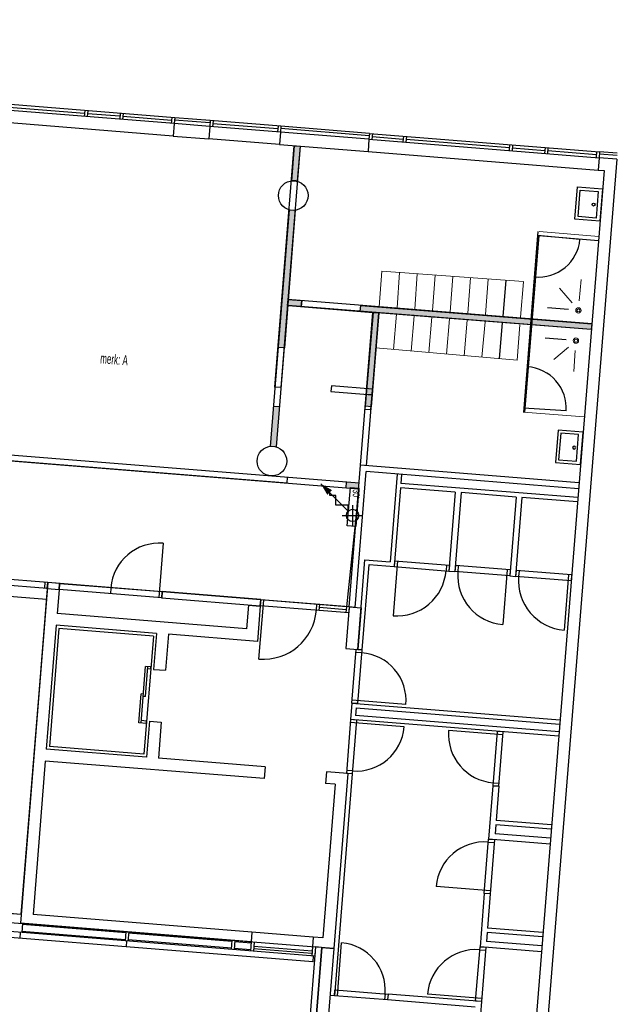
# Model space of a CAD drawing. Header units: millimetres. Extents: x -1028 to 65307, y -49677 to 1140.
# Tile 8 of 8: x 55212 to 65307, y -16690 to -60. Entities that reach past the tile are written whole.
import ezdxf
from ezdxf.enums import TextEntityAlignment as Align

# ---------------------------------------------------------------- set-up
doc = ezdxf.new("R2010")
doc.units = ezdxf.units.MM
doc.header["$LTSCALE"] = 200
doc.header["$MEASUREMENT"] = 0
for name, color, linetype in [('furniture', 8, 'CONTINUOUS'), ('IMPORTED_2DE_', 8, 'CONTINUOUS'), ('Kader', 8, 'CONTINUOUS'), ('kolommen', 8, 'CONTINUOUS'), ('NIEUW_2DE', 8, 'CONTINUOUS'), ('orlando', 8, 'CONTINUOUS'), ('orlandowanden', 8, 'CONTINUOUS')]:
    doc.layers.add(name, color=color, linetype=linetype)
doc.styles.get("Standard").update_dxf_attribs({"font": 'txt', "width": 0.6})

# ---------------------------------------------------------------- blocks, each defined once
blk = doc.blocks.new('A$C46932900')
at = {"layer": 'furniture', "linetype": 'Continuous'}
for p, q in [((-274, 22), (-240, 445)), ((-240, 445), (308, 401)), ((-219, 89), (-194, 391)), ((-194, 391), (254, 355)), ((254, 355), (230, 53)), ((308, 401), (274, -22)), ((274, -22), (-274, 22)), ((230, 53), (-219, 89))]:
    blk.add_line(p, q, dxfattribs=at)
blk.add_circle((9, 130), 24.3, dxfattribs=at)

msp = doc.modelspace()

# ---------------------------------------------------------------- hatches: boundary and pattern name
at = {"layer": 'orlandowanden'}
for points in [[(59949.01206, -2196.67083), (59849.33236, -2188.67352), (59801.7415, -2781.80266, -0.1010188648), (59901.42114, -2789.80065)], [(59762.55918, -3270.13528), (59862.23883, -3278.13327), (59686.18473, -5603.41977), (59576.05261, -5594.58311)], [(59741.11016, -4787.77052), (59974.97213, -4804.85062), (59966.83049, -4906.0986), (59733.1205, -4887.34642), (59747.89908, -4788.30936)], [(60971.72901, -4885.44492), (64874.69442, -5198.60442), (64866.96602, -5294.92492), (60963.72636, -4986.27188), (60971.72901, -4885.44492)], [(61178.464, -5003.40386), (61278.04921, -5012.11643), (61151.17105, -6596.90989), (61051.2497, -6588.89254), (61189.87464, -5004.40216)], [(59595.75236, -6599.37756), (59496.07272, -6591.37957), (59441.83117, -7267.39673, -0.1010205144), (59541.51082, -7275.39472)], [(60947.33912, -7883.9499), (60733.65204, -7866.80432), (60725.65406, -7966.48401), (60939.34132, -7983.62956)]]:
    msp.add_hatch(color=256, dxfattribs=at).paths.add_polyline_path(points)

# ---------------------------------------------------------------- linework, layer by layer
at = {"layer": 'IMPORTED_2DE_'}
for p, q in [((57830.68, -1715.7), (54840.3, -1475.76)), ((57822.69, -1815.38), (54832.31, -1575.44)), ((56306.58, -1643.57), (54886.14, -1529.61)), ((56310.57, -1593.74), (56302.57, -1693.42)), ((56360.41, -1597.73), (56352.41, -1697.41)), ((56904.65, -1691.56), (56356.41, -1647.58)), ((56908.65, -1641.72), (56900.65, -1741.4)), ((56958.49, -1645.72), (56950.49, -1745.4)), ((57805.89, -2024.71), (54815.51, -1784.77)), ((57776.85, -1761.54), (56954.49, -1695.56)), ((57780.85, -1711.7), (57772.85, -1811.38)), ((57822.636, -1816.05), (57805.836, -2025.37)), ((57822.69, -1815.39), (57805.89, -2024.71)), ((58420.715, -1864.034), (57822.636, -1816.05)), ((57830.69, -1715.7), (57822.69, -1815.38)), ((58420.77, -1863.37), (57822.69, -1815.39)), ((57830.69, -1715.7), (57827.49, -1755.58)), ((58425.57, -1803.56), (57827.49, -1755.58)), ((58428.77, -1763.69), (57830.69, -1715.71)), ((58428.77, -1763.69), (58420.77, -1863.37)), ((58428.77, -1763.69), (58425.57, -1803.57)), ((59624.92, -1859.67), (58428.76, -1763.69)), ((58478.61, -1767.69), (58470.61, -1867.37)), ((59571.09, -1905.51), (58474.61, -1817.53)), ((58420.715, -1864.034), (58403.914, -2073.364)), ((58420.77, -1863.37), (58403.97, -2072.69)), ((59616.93, -1959.35), (58420.77, -1863.37)), ((59575.08, -1855.67), (59567.08, -1955.35)), ((59616.93, -1959.34), (59600.13, -2168.66)), ((59616.93, -1959.35), (59600.13, -2168.67)), ((59624.92, -1859.67), (59616.92, -1959.35)), ((61112.12, -2079.31), (59616.92, -1959.35)), ((61112.122, -2079.299), (59616.93, -1959.34)), ((59624.92, -1859.66), (59621.72, -1899.54)), ((61116.92, -2019.5), (59621.72, -1899.54)), ((61120.12, -1979.63), (59624.92, -1859.67)), ((61120.12, -1979.63), (61112.12, -2079.31)), ((61120.12, -1979.63), (61116.92, -2019.51)), ((61120.12, -1979.63), (65007.62, -2291.55)), ((61169.96, -1983.63), (61161.96, -2083.31)), ((57805.836, -2025.38), (58403.914, -2073.364)), ((57805.89, -2024.71), (58403.97, -2072.69)), ((59600.13, -2168.67), (58403.97, -2072.69)), ((61112.12, -2079.32), (61095.32, -2288.64)), ((61112.122, -2079.299), (61095.321, -2288.629)), ((61112.12, -2079.31), (64999.62, -2391.23)), ((61165.96, -2033.48), (61689.28, -2075.46)), ((61693.28, -2025.62), (61685.28, -2125.3)), ((61743.12, -2029.62), (61735.12, -2129.3)), ((61739.11, -2079.46), (63483.51, -2219.42)), ((59600.13, -2168.67), (61095.321, -2288.629)), ((59600.13, -2168.68), (61095.33, -2288.64)), ((61095.33, -2288.64), (64982.83, -2600.56)), ((63487.51, -2169.58), (63479.51, -2269.26)), ((63537.35, -2173.58), (63529.35, -2273.26)), ((63533.35, -2223.43), (64081.59, -2267.41)), ((64085.59, -2217.57), (64077.59, -2317.25)), ((64135.43, -2221.57), (64127.43, -2321.25)), ((64131.43, -2271.41), (64953.79, -2337.39)), ((64957.78, -2287.55), (64949.78, -2387.23)), ((65007.62, -2291.55), (64999.62, -2391.23)), ((65007.62, -2291.55), (65004.42, -2331.43)), ((65306.66, -2315.55), (65007.62, -2291.55)), ((65298.66, -2415.22), (63827.56, -20750)), ((64999.63, -2391.23), (64982.83, -2600.55)), ((65298.67, -2415.23), (64999.63, -2391.23)), ((65303.46, -2355.42), (65004.42, -2331.42)), ((65082.51, -2608.56), (63847.63, -17999.1)), ((64982.83, -2600.56), (65082.51, -2608.56)), ((60779.25, -9978.91), (60971.27, -7585.69)), ((64659.42, -7881.61), (60971.28, -7585.69)), ((60878.93, -9986.91), (61062.95, -7693.37)), ((64651.42, -7981.29), (61062.96, -7693.37)), ((61586.27, -7735.35), (61467.43, -9216.51)), ((61661.04, -7741.35), (61649.04, -7890.87)), ((61643.04, -7965.63), (61536.2, -9297.27)), ((62570.06, -8040.01), (61643.04, -7965.63)), ((64639.42, -8130.81), (61649.04, -7890.87)), ((62570.06, -8040.01), (62463.22, -9371.65)), ((62669.74, -8048.01), (62562.9, -9379.65)), ((63596.76, -8122.39), (62669.74, -8048.01)), ((63596.76, -8122.39), (63489.92, -9454.03)), ((63696.44, -8130.38), (63589.6, -9462.02)), ((64633.42, -8205.57), (63696.44, -8130.39)), ((57635.15, -8904), (57561.57, -9821.06)), ((60922.23, -10697.65), (61043.79, -9182.51)), ((60996.99, -10703.65), (61112.55, -9263.27)), ((61043.79, -9182.51), (61467.43, -9216.51)), ((61112.55, -9263.27), (61536.19, -9297.27)), ((61594.03, -9201.58), (61519.65, -10128.6)), ((61544.19, -9197.58), (61536.19, -9297.26)), ((61536.19, -9297.26), (62463.21, -9371.64)), ((61544.19, -9197.58), (62471.21, -9271.96)), ((62421.37, -9267.97), (62413.37, -9367.65)), ((62471.21, -9271.96), (62463.21, -9371.64)), ((62570.89, -9279.96), (62562.89, -9379.64)), ((63497.91, -9354.34), (62570.89, -9279.96)), ((62620.73, -9283.96), (62612.73, -9383.64)), ((62463.21, -9371.64), (62562.89, -9379.64)), ((63489.91, -9454.02), (62562.89, -9379.64)), ((63448.07, -9350.34), (63373.69, -10277.36)), ((63497.91, -9354.34), (63489.91, -9454.02)), ((63489.91, -9454.02), (63589.59, -9462.02)), ((63597.59, -9362.34), (63589.59, -9462.02)), ((64526.58, -9537.2), (63589.6, -9462.02)), ((64534.58, -9437.52), (63597.6, -9362.34)), ((63647.43, -9366.34), (63639.43, -9466.02)), ((64484.74, -9433.53), (64409.56, -10370.51)), ((64534.58, -9437.52), (64526.58, -9537.2)), ((55677.22, -9674.88), (55686.02, -9565.24)), ((55885.38, -9581.23), (55686.02, -9565.23)), ((55876.58, -9690.87), (55885.38, -9581.23)), ((55884.98, -9586.21), (55876.98, -9685.89)), ((57619.4, -9725.37), (55884.98, -9586.21)), ((55677.22, -9674.88), (55224.22, -15320.82)), ((55876.58, -9690.88), (55677.22, -9674.88)), ((55876.58, -9690.88), (55677.22, -9674.88)), ((55876.59, -9690.87), (55844.59, -10089.59)), ((57611.41, -9825.05), (55876.99, -9685.89)), ((56752.19, -9655.79), (56744.19, -9755.47)), ((57611.01, -9830.04), (57619.81, -9720.4)), ((57619.41, -9725.38), (57611.41, -9825.06)), ((59284.46, -9853.95), (57619.8, -9720.39)), ((59275.66, -9963.6), (57611, -9830.04)), ((59076.3, -9947.61), (59044.3, -10346.33)), ((59076.3, -9947.61), (59275.66, -9963.61)), ((59275.66, -9963.6), (59227.68, -10561.68)), ((59253.92, -10859.74), (59333.9, -9862.94)), ((59284.46, -9853.96), (59275.66, -9963.6)), ((59276.06, -9958.62), (59284.06, -9858.94)), ((60771.26, -10078.58), (59276.06, -9958.62)), ((60779.25, -9978.9), (59284.05, -9858.94)), ((60223.01, -10034.6), (60231.01, -9934.92)), ((60272.85, -10038.6), (60280.85, -9938.92)), ((60729.41, -9974.91), (60721.41, -10074.59)), ((59044.31, -10346.33), (55844.59, -10089.59)), ((60725.41, -10024.75), (60276.85, -9988.75)), ((60779.25, -9978.91), (60722.87, -10681.65)), ((60779.25, -9978.91), (60771.25, -10078.59)), ((60779.25, -9978.91), (60978.61, -9994.91)), ((60878.93, -9986.91), (60779.25, -9978.91)), ((60978.61, -9994.9), (60922.23, -10697.64)), ((55828.6, -10288.95), (55660.64, -12382.23)), ((57523.15, -10424.92), (55828.59, -10288.96)), ((55874.44, -10342.79), (55714.48, -12336.39)), ((57469.31, -10470.76), (55874.43, -10342.8)), ((57469.31, -10470.76), (57309.35, -12464.36)), ((57523.15, -10424.92), (57474.35, -11033.04)), ((57722.51, -10440.91), (57673.71, -11049.03)), ((59227.67, -10561.68), (57722.51, -10440.92)), ((60722.87, -10681.65), (60922.23, -10697.65)), ((60824.53, -11602.73), (60897.31, -10695.65)), ((60992.99, -10753.48), (60893.31, -10745.48)), ((60996.99, -10703.65), (60897.31, -10695.65)), ((60922.23, -10697.64), (60996.99, -10703.64)), ((60924.21, -11610.73), (60996.99, -10703.65)), ((57261.58, -11938.95), (57338.06, -10982.01)), ((57337.3, -11493.57), (57377.94, -10985.19)), ((57427.78, -10989.18), (57338.06, -10982)), ((57424.59, -11029.04), (57374.75, -11025.06)), ((57424.59, -11029.05), (57427.77, -10989.17)), ((57474.36, -11033.04), (57673.72, -11049.04)), ((57221.7, -11935.76), (57260.74, -11447.32)), ((57300.62, -11450.51), (57260.74, -11447.33)), ((57337.31, -11493.56), (57297.43, -11490.38)), ((60824.53, -11602.73), (60802.13, -11881.83)), ((60824.53, -11602.73), (64338.23, -11884.65)), ((60924.21, -11610.73), (60824.53, -11602.73)), ((61735.61, -11625.67), (60828.53, -11552.89)), ((60893.29, -11683.49), (60882.89, -11813.07)), ((60893.29, -11683.49), (64332.23, -11959.41)), ((57351.29, -11946.12), (57221.71, -11935.76)), ((57354.48, -11906.25), (57264.76, -11899.07)), ((57351.29, -11946.13), (57354.47, -11906.25)), ((57403.97, -11910.22), (57355.19, -12518.2)), ((57403.97, -11910.22), (57603.33, -11926.22)), ((57603.33, -11926.21), (57554.55, -12534.19)), ((60802.13, -11881.84), (60729.35, -12788.92)), ((61705.21, -12004.45), (60798.13, -11931.67)), ((60901.81, -11889.83), (60802.13, -11881.83)), ((64315.84, -12163.76), (60802.14, -11881.84)), ((60901.81, -11889.83), (60829.03, -12796.91)), ((64321.83, -12089), (60882.89, -11813.08)), ((63374.86, -12138.42), (62457.8, -12064.84)), ((63279.17, -12080.58), (63205.59, -12997.64)), ((63378.85, -12088.58), (63279.17, -12080.58)), ((63305.27, -13005.64), (63378.85, -12088.58)), ((57355.2, -12518.19), (55660.64, -12382.23)), ((57309.36, -12464.35), (55714.48, -12336.39)), ((55644.64, -12581.58), (55436.7, -15173.26)), ((59342.76, -12878.31), (55644.64, -12581.59)), ((59358.75, -12678.95), (57554.55, -12534.19)), ((59358.76, -12678.95), (59342.76, -12878.31)), ((60395.43, -12762.13), (60379.43, -12961.49)), ((60754.27, -12790.92), (60395.43, -12762.12)), ((60754.27, -12790.92), (60517.208, -15745.51)), ((60754.27, -12790.92), (60517.21, -15745.52)), ((60829.03, -12796.91), (60528.31, -16544.87)), ((60829.03, -12796.92), (60729.35, -12788.92)), ((60833.03, -12747.08), (60733.35, -12739.08)), ((60829.03, -12796.92), (60754.27, -12790.92)), ((60538.91, -12974.28), (60379.43, -12961.48)), ((63209.59, -12947.79), (63309.27, -12955.79)), ((27612.96, -13105.41), (60208.2, -15720.71)), ((60538.91, -12974.28), (60330.97, -15565.96)), ((63205.59, -12997.63), (63133.21, -13899.73)), ((63305.27, -13005.63), (63205.59, -12997.63)), ((63205.59, -12997.63), (63305.27, -13005.63)), ((63305.27, -13005.63), (63258.89, -13583.77)), ((60195.8, -15875.22), (27600.56, -13259.92)), ((60162.88, -15972.9), (27846.74, -13379.98)), ((64195.87, -13658.95), (63258.89, -13583.77)), ((63252.89, -13658.53), (63240.89, -13808.05)), ((64189.87, -13733.71), (63252.89, -13658.53)), ((63059.63, -14816.79), (63133.21, -13899.73)), ((63129.21, -13949.57), (63228.89, -13957.57)), ((64169.87, -13982.91), (63133.21, -13899.73)), ((63133.21, -13899.73), (63232.89, -13907.73)), ((63232.89, -13907.73), (63159.31, -14824.79)), ((64177.87, -13883.23), (63240.89, -13808.05)), ((55236.21, -15171.3), (48119.09, -14600.26)), ((63163.31, -14774.95), (62246.25, -14701.37)), ((63059.63, -14816.79), (62987.25, -15718.89)), ((63159.31, -14824.79), (63059.63, -14816.79)), ((63159.31, -14824.79), (63059.63, -14816.79)), ((63159.3, -14824.79), (63112.92, -15402.93)), ((59134.82, -15469.98), (55436.7, -15173.26)), ((59121.69, -15633.54), (55224.21, -15320.82)), ((55259.11, -15323.62), (55246.71, -15478.12)), ((56992.7, -15598.15), (55248.3, -15458.19)), ((57001.9, -15483.52), (55257.5, -15343.56)), ((57003.5, -15463.59), (56991.1, -15618.09)), ((64049.9, -15478.11), (63112.92, -15402.93)), ((55221.79, -15476.13), (55213.79, -15575.81)), ((57016.02, -15620.09), (57008.02, -15719.77)), ((57053.34, -15467.59), (57040.94, -15622.09)), ((58786.94, -15742.11), (57042.54, -15602.15)), ((58796.14, -15627.48), (57051.74, -15487.52)), ((58797.73, -15607.55), (58785.33, -15762.05)), ((58847.57, -15611.55), (58835.17, -15766.05)), ((58845.97, -15631.48), (59120.09, -15653.48)), ((59134.81, -15469.98), (59121.69, -15633.54)), ((60171.48, -15553.16), (59134.82, -15469.98)), ((60171.48, -15553.16), (60158.36, -15716.72)), ((60330.97, -15565.95), (60171.49, -15553.15)), ((63106.92, -15477.69), (63094.92, -15627.21)), ((64031.91, -15702.39), (63094.93, -15627.21)), ((64043.91, -15552.87), (63106.93, -15477.69)), ((59110.89, -15768.11), (58836.77, -15746.11)), ((59121.69, -15633.54), (59109.29, -15788.04)), ((59171.53, -15637.54), (59159.13, -15792.04)), ((60149.16, -15831.35), (59162.34, -15752.17)), ((60152.36, -15791.48), (59165.54, -15712.3)), ((60208.2, -15720.71), (59821.6, -20538.93)), ((60307.88, -15728.71), (59929.28, -20447.25)), ((60317.85, -15729.52), (59940.05, -20438.08)), ((60158.36, -15716.72), (60145.96, -15871.22)), ((60517.208, -15745.51), (60155.41, -20254.72)), ((60517.2, -15745.52), (60158.36, -15716.72)), ((60208.2, -15720.72), (60195.8, -15875.22)), ((60307.88, -15728.72), (60208.2, -15720.72)), ((60317.85, -15729.51), (60517.21, -15745.51)), ((60578.15, -16548.87), (60650.13, -15651.75)), ((62913.67, -16635.95), (62987.25, -15718.89)), ((62983.25, -15768.73), (63082.93, -15776.73)), ((64023.91, -15802.07), (62987.25, -15718.89)), ((62987.25, -15718.89), (63086.93, -15726.89)), ((63086.93, -15726.88), (63013.35, -16643.94)), ((60170.88, -15873.22), (60162.88, -15972.9)), ((60528.31, -16544.87), (60536.31, -16445.19)), ((60536.31, -16445.19), (61433.43, -16517.17)), ((60528.31, -16544.87), (60453.55, -16538.87)), ((61425.43, -16616.85), (60528.31, -16544.87)), ((61383.59, -16513.17), (61375.59, -16612.85)), ((61433.43, -16517.17), (61425.43, -16616.85)), ((61433.43, -16517.17), (61425.43, -16616.85)), ((62905.67, -16735.62), (61425.43, -16616.86)), ((63013.35, -16643.94), (61433.43, -16517.18)), ((63017.35, -16594.1), (62100.29, -16520.52)), ((63013.35, -16643.94), (62913.67, -16635.94)), ((63013.34, -16643.94), (62966.96, -17222.08))]:
    msp.add_line(p, q, dxfattribs=at)
for centre in [(59831.99, -3029.97), (59472.08, -7515.56)]:
    msp.add_circle(centre, 250, dxfattribs=at)
for centre, radius, start, end in [((59831.99, -3029.97), 250.004, 73.87611119, 96.94993901), ((57569.57, -9721.38), 819.997, 85.412817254, 175.412817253), ((61586.03, -9301.26), 829.999, 265.412811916, 355.412811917), ((63440.08, -9450.02), 829.999, 175.412811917, 265.412811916), ((64476.74, -9533.2), 840.001, 175.412806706, 265.412806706), ((59325.9, -9962.62), 899.993, 265.412676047, 355.412676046), ((60928.2, -11560.89), 810.005, 355.412879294, 85.412879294), ((60897.81, -11939.67), 810.005, 265.412879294, 355.412879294), ((63275.17, -12130.42), 819.987, 175.412761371, 265.412761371), ((63063.63, -14766.95), 819.987, 85.412761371, 175.412761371), ((60586.15, -16449.19), 800.002, 355.412885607, 85.412885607), ((62917.67, -16586.1), 819.987, 85.412761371, 175.412761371)]:
    msp.add_arc(centre, radius, start, end, dxfattribs=at)
at = {"layer": 'kolommen'}
msp.add_line((59752.20783, -4888.96583), (61178.464, -5003.40386), dxfattribs=at)
at = {"layer": 'NIEUW_2DE'}
for p, q in [((59522.174, -6266.06), (59849.288, -2189.167)), ((59948.968, -2197.165), (59621.854, -6274.058)), ((59849.288, -2189.167), (59948.968, -2197.165)), ((59621.854, -6274.058), (59522.174, -6266.06)), ((60478.126, -6241.948), (60470.124, -6341.627)), ((61171.106, -6297.55), (60478.126, -6241.948)), ((61163.108, -6397.23), (61171.106, -6297.55)), ((60470.124, -6341.627), (61163.108, -6397.23)), ((61063.429, -6389.228), (61043.433, -6638.426)), ((61163.108, -6397.23), (61063.429, -6389.228)), ((61143.113, -6646.424), (61163.108, -6397.23)), ((61043.433, -6638.426), (61143.113, -6646.424)), ((60760.568, -8358.745), (60299.314, -7897.491)), ((60745.84, -8609.908), (60797.693, -7963.648)), ((60797.693, -7963.648), (60940.029, -7975.068)), ((60940.029, -7975.068), (60888.176, -8621.328)), ((60448.733, -8014.21), (60416.034, -8014.211)), ((60448.733, -8098.356), (60448.733, -8014.21)), ((60552.678, -8098.356), (60448.733, -8098.356)), ((60552.678, -8256.748), (60552.678, -8098.356)), ((60760.567, -8256.748), (60552.678, -8256.748)), ((60760.568, -8358.745), (60760.567, -8256.748)), ((60834.814, -8257.991), (60834.814, -8607.991)), ((60659.814, -8432.991), (61009.814, -8432.991)), ((60888.176, -8621.328), (60745.84, -8609.908)), ((48461.439, -9082.901), (55678.243, -9662.119)), ((55686.02, -9565.23), (48469.216, -8986.012)), ((55636.18, -9561.239), (55628.4, -9658.128)), ((55686.02, -9565.24), (55636.18, -9561.239)), ((55678.24, -9662.129), (55686.02, -9565.24)), ((55678.243, -9662.119), (55686.02, -9565.23)), ((55628.4, -9658.128), (55678.24, -9662.129))]:
    msp.add_line(p, q, dxfattribs=at)
msp.add_circle((60834.814, -8432.991), 104.999, dxfattribs=at)
msp.add_solid([(60299.314, -7897.491), (60489.043, -8007.031), (60408.854, -8087.22)], dxfattribs=at)
at = {"layer": 'orlando'}
for p, q in [((63965.94433, -3634.70652), (63724.007, -6691.9436)), ((63980.25259, -3706.2377), (63740.10197, -6691.97174)), ((64675.30377, -3772.09699), (63958.37093, -3704.16431)), ((63980.25259, -3706.2377), (64987.94899, -3787.09153)), ((63424.60198, -4461.78893), (63375.40611, -5074.9263)), ((64484.34062, -4957.29021), (64129.04747, -4928.78307)), ((63318.21231, -5787.74331), (63367.40818, -5174.60595)), ((64443.39908, -5467.55236), (64088.10597, -5439.0447)), ((64442.94471, -6668.03131), (63724.35225, -6620.78275))]:
    msp.add_line(p, q, dxfattribs=at)
at = {"layer": 'orlando', "lineweight": 0}
for p, q in [((63984.88494, -3636.36361), (64992.96634, -3724.55931)), ((61286.49481, -4907.31978), (61330.174, -4308.91178)), ((63724.05592, -4481.1287), (61330.174, -4308.91178)), ((61585.69881, -4929.15937), (61629.378, -4330.75138)), ((61884.90281, -4950.99896), (61928.58199, -4352.59097)), ((62184.10681, -4972.83856), (62227.78599, -4374.43056)), ((62483.3108, -4994.67815), (62526.98999, -4396.27015)), ((62782.5148, -5016.51774), (62826.19399, -4418.10975)), ((63081.7188, -5038.35733), (63125.39798, -4439.94934)), ((63671.16695, -5085.65247), (63723.46039, -4487.93565)), ((64542.37573, -4844.32003), (64331.58858, -4594.94303)), ((61278.49689, -5006.99943), (61226.20344, -5604.71625)), ((61577.3553, -5033.14616), (61525.06185, -5630.86297)), ((61876.21371, -5059.29288), (61823.92026, -5657.0097)), ((62175.07212, -5085.4396), (62122.77867, -5683.15642)), ((62473.93053, -5111.58632), (62421.63708, -5709.30314)), ((62772.78893, -5137.73305), (62720.49549, -5735.44987)), ((63071.64734, -5163.87977), (63019.3539, -5761.59659)), ((63661.09549, -5211.17491), (63617.41631, -5809.5829)), ((63617.41631, -5809.5829), (61226.20344, -5604.71625)), ((64482.67907, -5588.33075), (64234.82639, -5800.90818)), ((63724.10477, -6690.70815), (64748.96361, -6765.61088))]:
    msp.add_line(p, q, dxfattribs=at)
at = {"layer": 'orlando', "lineweight": 5}
for p, q in [((64694.4992, -4450.83215), (64663.43384, -4805.91077)), ((64570.11625, -6001.04009), (64596.06423, -5645.55087))]:
    msp.add_line(p, q, dxfattribs=at)
at = {"layer": 'orlando', "flags": 128}
for points in [[(33334.63168, -60.08402), (51526.042, -1521.222), (51071.06344, -7191.83167), (60939.34115, -7983.62955), (60729.41, -9974.91), (55686.02, -9565.23), (55236.21, -15171.3), (46335.00509, -14452.02311), (46760.3075, -9132.09818), (43124.17993, -8840.34896), (26402.81929, -7411.3059)], [(21183.88982, -22680.36565), (21183.88982, -12869.54474), (21265.76514, -12105.53641), (21513.74657, -11038.10869), (22009.71, -10027.86466), (22658.27728, -9160.57963), (23297.30695, -8579.21275), (24355.99769, -7950.19291), (25252.54669, -7645.21358), (26402.81929, -7411.3059), (43124.17993, -8840.34896), (55663.45569, -9846.45335), (55233.19218, -15171.05614), (27475.43, -12943.9), (26665.97, -23032.5), (21180.15414, -22680.36206)]]:
    msp.add_lwpolyline(points, dxfattribs=at)
at = {"layer": 'orlando', "lineweight": 0}
for centre, radius in [((64649.03376, -4970.50446), 45.00132), ((64649.03376, -4970.50446), 25.00132), ((64649.03376, -4970.50446), 25.00132), ((64608.0922, -5480.76685), 45.00132), ((64608.0922, -5480.76685), 25.00132), ((64608.0922, -5480.76685), 25.00132)]:
    msp.add_circle(centre, radius, dxfattribs=at)
at = {"layer": 'orlando'}
for centre, start, end in [((63978.42522, -3706.06455), 264.575326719, 354.587123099), ((63744.45297, -6622.1044), 356.238128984, 86.249925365)]:
    msp.add_arc(centre, 700, start, end, dxfattribs=at)
at = {"layer": 'orlandowanden'}
for p, q in [((59849.33236, -2188.67352), (59801.74117, -2781.80673)), ((59949.01206, -2196.67083), (59901.42082, -2789.80472)), ((59762.55918, -3270.13528), (59441.83117, -7267.39673)), ((59862.23883, -3278.13327), (59541.51082, -7275.39472)), ((64874.87815, -5195.23842), (59741.11016, -4787.77052)), ((59966.94388, -4914.77409), (59974.86455, -4806.32364)), ((64866.96602, -5294.92492), (59733.11217, -4887.45021)), ((60963.72636, -4986.27188), (60971.72901, -4885.44492)), ((60971.27, -7585.69), (61178.464, -5003.40386)), ((61070.94965, -7593.68796), (61278.14365, -5011.40182)), ((59675.73226, -5602.5811), (59576.05261, -5594.58311)), ((59606.0306, -6600.20225), (59496.07272, -6591.37957)), ((61150.75412, -6596.87651), (61051.24969, -6588.89261)), ((53820.2493, -7312.09447), (60947.33912, -7883.9499)), ((59728.83592, -7886.7758), (53712.54979, -7404.04912)), ((59728.83592, -7886.7758), (59736.8557, -7786.82449)), ((60725.67428, -7966.23197), (60733.65204, -7866.80432))]:
    msp.add_line(p, q, dxfattribs=at)
at = {"layer": 'orlandowanden', "flags": 128}
for points in [[(59762.55918, -3270.13528), (59862.23883, -3278.13327), (59686.18473, -5603.41977), (59576.05261, -5594.58311), (59762.55918, -3270.13528)], [(59741.11016, -4787.77052), (59974.97213, -4804.85062), (59966.83049, -4906.0986), (59733.1205, -4887.34642), (59747.89908, -4788.30936)], [(60971.72901, -4885.44492), (64874.69442, -5198.60442), (64866.96602, -5294.92492), (60963.72636, -4986.27188), (60971.72901, -4885.44492)], [(61178.464, -5003.40386), (61278.04921, -5012.11643), (61151.17105, -6596.90989), (61051.2497, -6588.89254), (61189.87464, -5004.40216)]]:
    msp.add_lwpolyline(points, close=True, dxfattribs=at)

# ---------------------------------------------------------------- block references
at = {"layer": 'Kader', "lineweight": 0, "rotation": 90}
msp.add_blockref('A$C46932900', (65035.71561, -3191.68823), dxfattribs=at)
at = {"layer": 'Kader', "lineweight": 0, "xscale": -1, "rotation": 80.82525208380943}
msp.add_blockref('A$C46932900', (64706.20175, -7298.48095), dxfattribs=at)

# ---------------------------------------------------------------- texts
at = {"layer": 'NIEUW_2DE', "width": 0.6}
for s, height, rotation, p in [('merk: A', 169.334, 355.410000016, (56580.191, -5693.543)), ("30'", 115.809, 270, (60954.483, -7993.281))]:
    msp.add_text(s, height=height, rotation=rotation, dxfattribs=at).set_placement(p, align=Align.TOP_LEFT)

doc.saveas('drawing.dxf')
